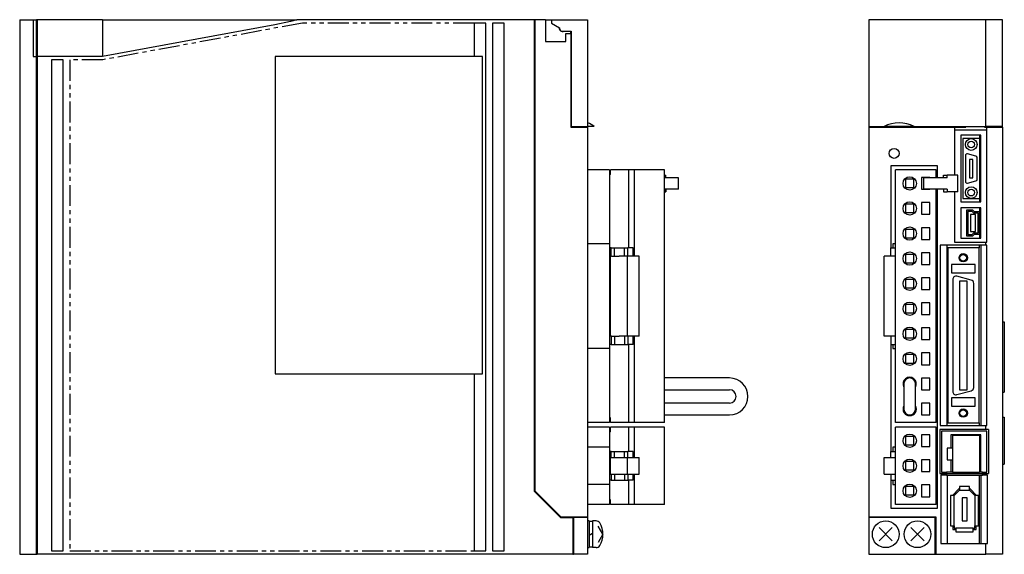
# Model space of a CAD drawing. Extents: x -657 to 5, y -257 to 130.
# Tile 1 of 3: x -657 to -362, y -155 to 5. Entities that reach past the tile are written whole.
import ezdxf

# ---------------------------------------------------------------- set-up
doc = ezdxf.new("R2010")
doc.units = 0
doc.linetypes.add('PHANTOM', pattern=[2.5, 1.25, -0.25, 0.25, -0.25, 0.25, -0.25])
for name, color, linetype in [('OUTLINE', 7, 'CONTINUOUS'), ('PHANTOM', 3, 'PHANTOM'), ('THIN_LINE', 6, 'CONTINUOUS')]:
    doc.layers.add(name, color=color, linetype=linetype)

msp = doc.modelspace()

# ---------------------------------------------------------------- linework, layer by layer
at = {"layer": 'OUTLINE'}
for p, q in [((-657.02, 5), (-653.02, 5)), ((-657.02, 5), (-657.02, -155)), ((-653.02, 5), (-652.02, 5)), ((-653.02, 5), (-653.02, -6)), ((-651.82, 5), (-652.02, 5)), ((-652.02, -0.48), (-652.02, 5)), ((-651.82, 4), (-652.02, 4)), ((-651.82, 5), (-651.82, -0.5)), ((-632.22, 5), (-651.82, 5)), ((-632.22, 5), (-580.65, 5)), ((-632.22, 5), (-632.22, -0.5)), ((-580.65, 3.49), (-632.22, -6)), ((-580.65, 5), (-574.02, 5)), ((-503.02, 5), (-574.02, 5)), ((-521.02, 4), (-521.02, -6)), ((-517.52, 4), (-521.02, 4)), ((-517.52, -154), (-517.52, 4)), ((-515.52, 4), (-515.52, -154)), ((-512.02, 4), (-515.52, 4)), ((-512.02, -154), (-512.02, 4)), ((-502.82, 5), (-503.02, 5)), ((-503.02, 5), (-503.02, -136.1)), ((-502.82, 4), (-503.02, 4)), ((-499.62, 5), (-502.82, 5)), ((-502.82, 5), (-502.82, -136.02)), ((-499.62, 5), (-487.02, 5)), ((-499.62, 5), (-499.62, -1.5)), ((-497.81, 5), (-497.81, 4)), ((-497.81, 4), (-495.48, 2.52)), ((-487.02, 5), (-487.02, -27)), ((-367.8, 5), (-402.8, 5)), ((-402.8, 5), (-402.8, -27)), ((-364.8, 5), (-400.8, 5)), ((-362.8, 5), (-367.8, 5)), ((-367.8, -27), (-367.8, 5)), ((-362.8, -27), (-362.8, 5)), ((-495.48, 2.52), (-495.48, 2.5)), ((-494.52, 1.53), (-491.99, 1.53)), ((-493.52, 0.9), (-492.02, 0.9)), ((-493.52, -1.5), (-493.52, 0.9)), ((-492.02, 0.9), (-492.02, 1.53)), ((-491.99, 1), (-492.02, 1)), ((-491.99, 0.9), (-492.02, 0.9)), ((-492.02, 0.9), (-492.02, -27.2)), ((-491.99, 1.53), (-491.99, -27)), ((-652.02, -5.52), (-652.02, -0.48)), ((-651.82, -0.5), (-651.82, -6)), ((-632.22, -0.5), (-632.22, -6)), ((-499.62, -1.5), (-493.52, -1.5)), ((-652.02, -6), (-652.02, -5.52)), ((-653.02, -6), (-652.02, -6)), ((-652.02, -155), (-652.02, -6)), ((-651.82, -7), (-652.02, -7)), ((-632.22, -6), (-651.82, -6)), ((-651.82, -6), (-651.82, -155)), ((-644.02, -7), (-647.52, -7)), ((-647.52, -7), (-647.52, -154)), ((-644.02, -154), (-644.02, -7)), ((-580.52, -6), (-580.52, -101)), ((-518.52, -6), (-580.52, -6)), ((-518.52, -101), (-518.52, -6)), ((-492.02, -27.2), (-487.02, -27.2)), ((-491.99, -27), (-487.02, -27)), ((-491.02, -27), (-491.02, -27.2)), ((-489.32, -27), (-489.32, -27.2)), ((-485.02, -27), (-487.02, -27)), ((-487.02, -27.2), (-487.02, -143.8)), ((-402.8, -27), (-398.29, -27)), ((-402.8, -27), (-402.8, -27.2)), ((-402.8, -27.2), (-377.2, -27.2)), ((-402.8, -27.2), (-402.8, -143.8)), ((-401.8, -27), (-401.8, -27.2)), ((-400.83, -27.2), (-400.83, -27)), ((-389.31, -27), (-398.29, -27)), ((-389.31, -27), (-367.8, -27)), ((-377.2, -27.2), (-373.8, -27.2)), ((-377.2, -27.2), (-377.2, -41.5)), ((-367.5, -28.1), (-377.2, -28.1)), ((-373.8, -27), (-373.8, -27.2)), ((-368.23, -27.2), (-368.23, -27)), ((-368.23, -27.2), (-367.5, -27.2)), ((-362.8, -27), (-367.8, -27)), ((-367.5, -27.2), (-362.8, -27.2)), ((-367.5, -61.55), (-367.5, -27.2)), ((-364.77, -27), (-364.77, -27.2)), ((-363.8, -27), (-363.8, -27.2)), ((-362.8, -27.2), (-362.8, -27)), ((-362.8, -27.2), (-362.8, -155)), ((-375.3, -29.55), (-375.3, -49.55)), ((-369.3, -29.55), (-375.3, -29.55)), ((-369.7, -30.55), (-374.7, -30.55)), ((-374.7, -30.55), (-374.7, -48.55)), ((-369.7, -29.55), (-369.7, -49.55)), ((-369.3, -49.55), (-369.3, -29.55)), ((-370.82, -35.84), (-373.32, -35.17)), ((-373.95, -35.65), (-373.95, -43.45)), ((-372.7, -36.8), (-372.7, -42.3)), ((-371.7, -36.8), (-372.7, -36.8)), ((-371.7, -42.3), (-371.7, -36.8)), ((-370.45, -42.78), (-370.45, -36.32)), ((-480.44, -39.9), (-487.02, -39.9)), ((-480.44, -39.9), (-480.44, -62.05)), ((-474.72, -39.9), (-480.22, -39.9)), ((-480.22, -41.3), (-480.22, -39.9)), ((-473.02, -39.9), (-474.72, -39.9)), ((-474.72, -63.25), (-474.72, -39.9)), ((-464.02, -39.9), (-473.02, -39.9)), ((-473.02, -65.75), (-473.02, -39.9)), ((-464.02, -115.6), (-464.02, -39.9)), ((-396.3, -38.7), (-396.3, -63.25)), ((-382.3, -38.7), (-396.3, -38.7)), ((-382.72, -39.9), (-394.87, -39.9)), ((-394.87, -115.6), (-394.87, -39.9)), ((-382.72, -42.3), (-382.72, -39.9)), ((-382.3, -42.3), (-382.3, -38.7)), ((-480.22, -41.3), (-480.44, -41.3)), ((-464.02, -41.5), (-463.88, -41.5)), ((-459.85, -42.3), (-464.02, -42.3)), ((-463.88, -41.5), (-463.63, -41.5)), ((-463.88, -42.3), (-463.88, -41.5)), ((-463.63, -42.3), (-463.63, -41.5)), ((-459.85, -45.7), (-459.85, -42.3)), ((-391.87, -42.75), (-391.87, -45.25)), ((-389.37, -42.75), (-391.87, -42.75)), ((-389.37, -45.25), (-389.37, -42.75)), ((-387.12, -42.25), (-387.12, -45.75)), ((-384.62, -42.25), (-387.12, -42.25)), ((-379.72, -42.3), (-386.46, -42.3)), ((-386.46, -42.3), (-386.46, -45.7)), ((-384.62, -42.3), (-384.62, -42.25)), ((-380.52, -41.5), (-379.45, -41.5)), ((-380.52, -42.3), (-380.52, -41.5)), ((-379.45, -42.3), (-379.72, -42.3)), ((-379.45, -42.3), (-379.45, -41.5)), ((-376.21, -41.5), (-379.45, -41.5)), ((-376.21, -46.5), (-376.21, -41.5)), ((-373.32, -43.93), (-370.82, -43.26)), ((-372.7, -42.3), (-371.7, -42.3)), ((-459.85, -45.7), (-464.02, -45.7)), ((-464.02, -46.5), (-463.88, -46.5)), ((-463.88, -45.7), (-463.88, -46.5)), ((-463.88, -46.5), (-463.63, -46.5)), ((-463.63, -45.7), (-463.63, -46.5)), ((-391.87, -45.25), (-389.37, -45.25)), ((-387.12, -45.75), (-384.62, -45.75)), ((-379.72, -45.7), (-386.46, -45.7)), ((-384.62, -45.75), (-384.62, -45.7)), ((-382.72, -115.6), (-382.72, -45.7)), ((-382.3, -141.2), (-382.3, -45.7)), ((-380.52, -45.7), (-380.52, -46.5)), ((-380.52, -46.5), (-379.45, -46.5)), ((-379.45, -45.7), (-379.72, -45.7)), ((-379.45, -45.7), (-379.45, -46.5)), ((-376.21, -46.5), (-379.45, -46.5)), ((-377.2, -46.5), (-377.2, -61.55)), ((-387.12, -49.75), (-387.12, -53.25)), ((-384.62, -49.75), (-387.12, -49.75)), ((-384.62, -53.25), (-384.62, -49.75)), ((-382.7, -49.7), (-382.72, -49.7)), ((-382.7, -53.3), (-382.7, -49.7)), ((-375.3, -49.55), (-369.3, -49.55)), ((-374.7, -48.55), (-369.7, -48.55)), ((-389.37, -50.25), (-391.87, -50.25)), ((-391.87, -50.25), (-391.87, -52.75)), ((-391.87, -52.75), (-389.37, -52.75)), ((-389.37, -52.75), (-389.37, -50.25)), ((-369.3, -51.35), (-375.3, -51.35)), ((-375.3, -51.35), (-375.3, -60.35)), ((-371.72, -52), (-373.58, -52)), ((-373.58, -52), (-373.58, -59.7)), ((-373.18, -52.4), (-373.18, -59.3)), ((-371.9, -52.4), (-373.18, -52.4)), ((-371.4, -52.95), (-371.9, -52.4)), ((-371.22, -52.55), (-371.72, -52)), ((-370.1, -52.95), (-371.4, -52.95)), ((-369.7, -52.55), (-371.22, -52.55)), ((-370.1, -58.75), (-370.1, -52.95)), ((-369.7, -51.35), (-369.7, -52.55)), ((-369.7, -59.15), (-369.7, -52.55)), ((-369.3, -60.35), (-369.3, -51.35)), ((-387.12, -53.25), (-384.62, -53.25)), ((-382.72, -53.3), (-382.7, -53.3)), ((-372.39, -53.35), (-372.39, -58.35)), ((-370.89, -53.35), (-372.39, -53.35)), ((-370.89, -58.35), (-370.89, -53.35)), ((-391.87, -57.75), (-391.87, -60.25)), ((-389.37, -57.75), (-391.87, -57.75)), ((-389.37, -60.25), (-389.37, -57.75)), ((-384.62, -57.25), (-387.12, -57.25)), ((-387.12, -57.25), (-387.12, -60.75)), ((-384.62, -60.75), (-384.62, -57.25)), ((-372.39, -58.35), (-370.89, -58.35)), ((-371.9, -59.3), (-371.4, -58.75)), ((-371.4, -58.75), (-370.1, -58.75)), ((-391.87, -60.25), (-389.37, -60.25)), ((-387.12, -60.75), (-384.62, -60.75)), ((-377.2, -61.55), (-367.8, -61.55)), ((-375.3, -60.35), (-369.3, -60.35)), ((-373.58, -59.7), (-371.72, -59.7)), ((-373.18, -59.3), (-371.9, -59.3)), ((-371.72, -59.7), (-371.22, -59.15)), ((-371.22, -59.15), (-369.7, -59.15)), ((-369.7, -59.15), (-369.7, -60.35)), ((-367.8, -61.55), (-367.5, -61.55)), ((-367.8, -62.5), (-367.8, -61.55)), ((-480.44, -62.05), (-487.02, -62.05)), ((-480.44, -62.05), (-480.44, -93.45)), ((-480.02, -63.25), (-480.44, -63.25)), ((-480.02, -63.25), (-479.02, -63.25)), ((-480.02, -65.75), (-480.02, -63.25)), ((-479.02, -63.25), (-476.02, -63.25)), ((-479.02, -65.75), (-479.02, -63.25)), ((-476.02, -63.25), (-475.02, -63.25)), ((-476.02, -65.75), (-476.02, -63.25)), ((-473.43, -63.25), (-475.02, -63.25)), ((-475.02, -65.75), (-475.02, -63.25)), ((-473.43, -65.75), (-473.43, -63.25)), ((-396.3, -63.25), (-394.87, -63.25)), ((-396.3, -65.75), (-396.3, -63.25)), ((-394.87, -62.05), (-395.7, -62.05)), ((-395.7, -62.05), (-395.7, -63.25)), ((-384.62, -64.75), (-387.12, -64.75)), ((-387.12, -64.75), (-387.12, -68.25)), ((-384.62, -68.25), (-384.62, -64.75)), ((-381.5, -62.5), (-381.5, -116.5)), ((-367.8, -62.5), (-381.5, -62.5)), ((-379.55, -62.5), (-379.55, -116.5)), ((-369.8, -63.3), (-379.2, -63.3)), ((-379.2, -63.3), (-379.2, -115.7)), ((-369.8, -62.5), (-369.8, -63.3)), ((-369.8, -115.7), (-369.8, -63.3)), ((-369.25, -116.5), (-369.25, -62.5)), ((-367.5, -62.5), (-367.8, -62.5)), ((-367.5, -116.5), (-367.5, -62.5)), ((-479.89, -65.75), (-480.22, -65.75)), ((-480.22, -89.75), (-480.22, -65.75)), ((-479.89, -65.75), (-479.02, -65.75)), ((-479.02, -65.75), (-477.6, -65.75)), ((-475.12, -65.75), (-477.6, -65.75)), ((-471.62, -65.75), (-475.12, -65.75)), ((-475.12, -89.75), (-475.12, -65.75)), ((-471.62, -89.75), (-471.62, -65.75)), ((-398.28, -89.75), (-398.28, -65.75)), ((-394.87, -65.75), (-398.28, -65.75)), ((-391.87, -65.25), (-391.87, -67.75)), ((-389.37, -65.25), (-391.87, -65.25)), ((-391.87, -67.75), (-389.37, -67.75)), ((-389.37, -67.75), (-389.37, -65.25)), ((-387.12, -68.25), (-384.62, -68.25)), ((-378.15, -68.3), (-378.15, -70.8)), ((-371.05, -68.3), (-378.15, -68.3)), ((-371.05, -70.8), (-371.05, -68.3)), ((-389.37, -72.75), (-391.87, -72.75)), ((-391.87, -72.75), (-391.87, -75.25)), ((-389.37, -75.25), (-389.37, -72.75)), ((-387.12, -72.25), (-387.12, -75.75)), ((-384.62, -72.25), (-387.12, -72.25)), ((-384.62, -75.75), (-384.62, -72.25)), ((-378.15, -70.8), (-371.05, -70.8)), ((-377.75, -72.75), (-377.75, -106.25)), ((-372.19, -72.94), (-376.49, -71.79)), ((-375.75, -73.25), (-375.75, -105.75)), ((-373.45, -73.25), (-375.75, -73.25)), ((-373.45, -105.75), (-373.45, -73.25)), ((-391.87, -75.25), (-389.37, -75.25)), ((-387.12, -75.75), (-384.62, -75.75)), ((-371.45, -105.09), (-371.45, -73.91)), ((-389.37, -80.25), (-391.87, -80.25)), ((-391.87, -80.25), (-391.87, -82.75)), ((-389.37, -82.75), (-389.37, -80.25)), ((-387.12, -79.75), (-387.12, -83.25)), ((-384.62, -79.75), (-387.12, -79.75)), ((-384.62, -83.25), (-384.62, -79.75)), ((-391.87, -82.75), (-389.37, -82.75)), ((-387.12, -83.25), (-384.62, -83.25)), ((-362.8, -85.4), (-362.3, -85.4)), ((-362.3, -85.4), (-362.3, -106.5)), ((-389.37, -87.75), (-391.87, -87.75)), ((-391.87, -87.75), (-391.87, -90.25)), ((-389.37, -90.25), (-389.37, -87.75)), ((-384.62, -87.25), (-387.12, -87.25)), ((-387.12, -87.25), (-387.12, -90.75)), ((-384.62, -90.75), (-384.62, -87.25)), ((-479.89, -89.75), (-480.22, -89.75)), ((-480.02, -89.75), (-480.02, -92.25)), ((-479.89, -89.75), (-479.02, -89.75)), ((-479.02, -89.75), (-477.6, -89.75)), ((-479.02, -89.75), (-479.02, -92.25)), ((-475.12, -89.75), (-477.6, -89.75)), ((-476.02, -89.75), (-476.02, -92.25)), ((-471.62, -89.75), (-475.12, -89.75)), ((-475.02, -89.75), (-475.02, -92.25)), ((-473.43, -92.25), (-473.43, -89.75)), ((-473.02, -115.6), (-473.02, -89.75)), ((-394.87, -89.75), (-398.28, -89.75)), ((-396.3, -89.75), (-396.3, -92.25)), ((-391.87, -90.25), (-389.37, -90.25)), ((-387.12, -90.75), (-384.62, -90.75)), ((-480.44, -93.45), (-487.02, -93.45)), ((-480.02, -92.25), (-480.44, -92.25)), ((-480.44, -93.45), (-480.44, -115.6)), ((-480.02, -92.25), (-479.02, -92.25)), ((-479.02, -92.25), (-476.02, -92.25)), ((-476.02, -92.25), (-475.02, -92.25)), ((-473.43, -92.25), (-475.02, -92.25)), ((-474.72, -115.6), (-474.72, -92.25)), ((-396.3, -92.25), (-394.87, -92.25)), ((-396.3, -92.25), (-396.3, -124.2)), ((-395.7, -92.25), (-395.7, -93.45)), ((-395.7, -93.45), (-394.87, -93.45)), ((-389.37, -95.25), (-391.87, -95.25)), ((-391.87, -95.25), (-391.87, -97.75)), ((-389.37, -97.75), (-389.37, -95.25)), ((-387.12, -94.75), (-387.12, -98.25)), ((-384.62, -94.75), (-387.12, -94.75)), ((-384.62, -98.25), (-384.62, -94.75)), ((-382.7, -94.7), (-382.72, -94.7)), ((-382.7, -98.3), (-382.7, -94.7)), ((-391.87, -97.75), (-389.37, -97.75)), ((-387.12, -98.25), (-384.62, -98.25)), ((-382.72, -98.3), (-382.7, -98.3)), ((-580.52, -101), (-518.52, -101)), ((-521.02, -101), (-521.02, -154)), ((-444.54, -102.23), (-464.02, -102.23)), ((-384.62, -102.25), (-387.12, -102.25)), ((-387.12, -102.25), (-387.12, -105.75)), ((-384.62, -105.75), (-384.62, -102.25)), ((-464.02, -105.77), (-444.54, -105.77)), ((-392.39, -104), (-392.39, -111.5)), ((-388.85, -111.5), (-388.85, -104)), ((-387.12, -105.75), (-384.62, -105.75)), ((-376.49, -107.21), (-372.19, -106.06)), ((-375.75, -105.75), (-373.45, -105.75)), ((-378.15, -108.2), (-378.15, -110.7)), ((-371.05, -108.2), (-378.15, -108.2)), ((-371.05, -110.7), (-371.05, -108.2)), ((-362.8, -106.5), (-362.3, -106.5)), ((-444.54, -109.73), (-464.02, -109.73)), ((-384.62, -109.75), (-387.12, -109.75)), ((-387.12, -109.75), (-387.12, -113.25)), ((-384.62, -113.25), (-384.62, -109.75)), ((-378.15, -110.7), (-371.05, -110.7)), ((-480.22, -114.2), (-480.44, -114.2)), ((-480.22, -115.6), (-480.22, -114.2)), ((-464.02, -113.27), (-444.54, -113.27)), ((-387.12, -113.25), (-384.62, -113.25)), ((-362.8, -114), (-362.3, -114)), ((-362.3, -114), (-362.3, -128)), ((-480.44, -115.6), (-487.02, -115.6)), ((-480.44, -116.9), (-487.02, -116.9)), ((-480.44, -116.9), (-480.44, -122.9)), ((-474.72, -115.6), (-480.22, -115.6)), ((-474.72, -116.9), (-480.22, -116.9)), ((-480.22, -118.3), (-480.22, -116.9)), ((-473.02, -115.6), (-474.72, -115.6)), ((-473.02, -116.9), (-474.72, -116.9)), ((-474.72, -124.2), (-474.72, -116.9)), ((-464.02, -115.6), (-473.02, -115.6)), ((-464.02, -116.9), (-473.02, -116.9)), ((-473.02, -126), (-473.02, -116.9)), ((-464.02, -140.1), (-464.02, -116.9)), ((-382.72, -115.6), (-394.87, -115.6)), ((-394.87, -140.1), (-394.87, -116.9)), ((-382.72, -116.9), (-394.87, -116.9)), ((-382.72, -140.1), (-382.72, -116.9)), ((-382.7, -117.4), (-382.72, -117.4)), ((-382.7, -121), (-382.7, -117.4)), ((-381.58, -117.68), (-381.58, -130.8)), ((-367.8, -117.68), (-381.58, -117.68)), ((-381.5, -116.5), (-367.8, -116.5)), ((-379.2, -115.7), (-369.8, -115.7)), ((-369.8, -115.7), (-369.8, -116.5)), ((-367.8, -116.5), (-367.5, -116.5)), ((-367.8, -117.68), (-367.8, -116.5)), ((-367.05, -117.68), (-367.8, -117.68)), ((-367.05, -117.68), (-367.05, -130.8)), ((-480.22, -118.3), (-480.44, -118.3)), ((-391.87, -119.75), (-391.87, -122.25)), ((-389.37, -119.75), (-391.87, -119.75)), ((-389.37, -122.25), (-389.37, -119.75)), ((-384.62, -119.25), (-387.12, -119.25)), ((-387.12, -119.25), (-387.12, -122.75)), ((-384.62, -122.75), (-384.62, -119.25)), ((-381.08, -118.18), (-381.08, -130.45)), ((-367.48, -118.18), (-381.08, -118.18)), ((-369.29, -119.2), (-378.29, -119.2)), ((-378.29, -119.2), (-378.29, -123.23)), ((-377.76, -119.48), (-377.76, -130.49)), ((-369.76, -119.48), (-377.76, -119.48)), ((-369.8, -119.2), (-369.8, -119.48)), ((-369.76, -119.48), (-369.76, -130.49)), ((-369.29, -130.45), (-369.29, -119.2)), ((-367.48, -130.45), (-367.48, -118.18)), ((-480.44, -122.9), (-487.02, -122.9)), ((-480.44, -122.9), (-480.44, -134.1)), ((-394.87, -122.9), (-395.7, -122.9)), ((-395.7, -122.9), (-395.7, -124.2)), ((-391.87, -122.25), (-389.37, -122.25)), ((-387.12, -122.75), (-384.62, -122.75)), ((-382.72, -121), (-382.7, -121)), ((-379.36, -123.23), (-379.36, -126.73)), ((-377.76, -123.23), (-379.36, -123.23)), ((-480.02, -124.2), (-480.44, -124.2)), ((-480.22, -131), (-480.22, -126)), ((-480.22, -126), (-479.89, -126)), ((-480.02, -124.2), (-479.02, -124.2)), ((-480.02, -126), (-480.02, -124.2)), ((-479.89, -126), (-479.02, -126)), ((-479.02, -124.2), (-476.02, -124.2)), ((-479.02, -126), (-479.02, -124.2)), ((-479.02, -126), (-477.6, -126)), ((-477.6, -126), (-475.12, -126)), ((-476.02, -124.2), (-475.02, -124.2)), ((-476.02, -126), (-476.02, -124.2)), ((-475.12, -126), (-471.62, -126)), ((-475.12, -131), (-475.12, -126)), ((-473.43, -124.2), (-475.02, -124.2)), ((-475.02, -126), (-475.02, -124.2)), ((-473.43, -126), (-473.43, -124.2)), ((-471.62, -131), (-471.62, -126)), ((-398.28, -131), (-398.28, -126)), ((-398.28, -126), (-394.87, -126)), ((-396.3, -124.2), (-394.87, -124.2)), ((-396.3, -126), (-396.3, -124.2)), ((-389.37, -127.25), (-391.87, -127.25)), ((-391.87, -127.25), (-391.87, -129.75)), ((-389.37, -129.75), (-389.37, -127.25)), ((-387.12, -126.75), (-387.12, -130.25)), ((-384.62, -126.75), (-387.12, -126.75)), ((-384.62, -130.25), (-384.62, -126.75)), ((-379.36, -126.73), (-377.76, -126.73)), ((-378.29, -126.73), (-378.29, -130.45)), ((-362.8, -128), (-362.3, -128)), ((-480.22, -131), (-479.89, -131)), ((-480.02, -131), (-480.02, -132.8)), ((-479.89, -131), (-479.02, -131)), ((-479.02, -131), (-477.6, -131)), ((-479.02, -131), (-479.02, -132.8)), ((-477.6, -131), (-475.12, -131)), ((-476.02, -131), (-476.02, -132.8)), ((-475.12, -131), (-471.62, -131)), ((-475.02, -131), (-475.02, -132.8)), ((-473.43, -132.8), (-473.43, -131)), ((-473.02, -140.1), (-473.02, -131)), ((-398.28, -131), (-394.87, -131)), ((-396.3, -131), (-396.3, -132.8)), ((-391.87, -129.75), (-389.37, -129.75)), ((-387.12, -130.25), (-384.62, -130.25)), ((-381.58, -130.8), (-379.6, -130.8)), ((-381.3, -131.36), (-381.3, -151.8)), ((-379.6, -131.36), (-381.3, -131.36)), ((-381.08, -130.45), (-379.6, -130.45)), ((-377.76, -130.45), (-379.6, -130.45)), ((-379.6, -130.45), (-379.6, -130.8)), ((-379.6, -130.8), (-379.6, -131.36)), ((-379.6, -130.8), (-368.84, -130.8)), ((-379.6, -131.36), (-368.84, -131.36)), ((-379.38, -131.36), (-379.38, -151.8)), ((-369.76, -130.49), (-377.76, -130.49)), ((-369.8, -131.36), (-369.8, -151.8)), ((-368.84, -130.45), (-369.76, -130.45)), ((-369.24, -151.8), (-369.24, -131.36)), ((-368.84, -130.45), (-367.48, -130.45)), ((-368.84, -130.8), (-368.84, -130.45)), ((-368.84, -131.36), (-368.84, -130.8)), ((-368.84, -130.8), (-367.8, -130.8)), ((-367.8, -131.36), (-368.84, -131.36)), ((-367.8, -131.36), (-367.8, -130.8)), ((-367.8, -130.8), (-367.05, -130.8)), ((-367.33, -131.36), (-367.8, -131.36)), ((-367.33, -151.8), (-367.33, -131.36)), ((-480.44, -134.1), (-487.02, -134.1)), ((-480.02, -132.8), (-480.44, -132.8)), ((-480.44, -134.1), (-480.44, -140.1)), ((-480.02, -132.8), (-479.02, -132.8)), ((-479.02, -132.8), (-476.02, -132.8)), ((-476.02, -132.8), (-475.02, -132.8)), ((-473.43, -132.8), (-475.02, -132.8)), ((-474.72, -140.1), (-474.72, -132.8)), ((-396.3, -132.8), (-394.87, -132.8)), ((-396.3, -132.8), (-396.3, -141.2)), ((-395.7, -132.8), (-395.7, -134.1)), ((-395.7, -134.1), (-394.87, -134.1)), ((-389.37, -134.75), (-391.87, -134.75)), ((-391.87, -134.75), (-391.87, -137.25)), ((-389.37, -137.25), (-389.37, -134.75)), ((-384.62, -134.25), (-387.12, -134.25)), ((-387.12, -134.25), (-387.12, -137.75)), ((-384.62, -137.75), (-384.62, -134.25)), ((-382.7, -134.2), (-382.72, -134.2)), ((-382.7, -137.8), (-382.7, -134.2)), ((-375.87, -135.45), (-377.7, -137.28)), ((-375.7, -135.45), (-375.87, -135.45)), ((-372.69, -134.75), (-375.7, -134.75)), ((-375.7, -134.75), (-375.7, -135.85)), ((-372.69, -135.85), (-372.69, -134.75)), ((-372.53, -135.45), (-372.69, -135.45)), ((-370.7, -137.28), (-372.53, -135.45)), ((-503.02, -136.1), (-495.12, -144)), ((-502.82, -136.02), (-495.03, -143.8)), ((-391.87, -137.25), (-389.37, -137.25)), ((-387.12, -137.75), (-384.62, -137.75)), ((-382.72, -137.8), (-382.7, -137.8)), ((-377.3, -137.45), (-378.4, -137.45)), ((-378.4, -137.45), (-378.4, -146.45)), ((-377.7, -137.28), (-377.7, -137.45)), ((-375.7, -135.85), (-377.3, -137.45)), ((-377.3, -146.45), (-377.3, -137.45)), ((-375.7, -135.85), (-372.69, -135.85)), ((-373.45, -138.05), (-374.95, -138.05)), ((-374.95, -138.05), (-374.95, -144.95)), ((-373.45, -144.95), (-373.45, -138.05)), ((-371.1, -137.45), (-372.69, -135.85)), ((-370, -137.45), (-371.1, -137.45)), ((-371.1, -137.45), (-371.1, -146.45)), ((-370.7, -137.45), (-370.7, -137.28)), ((-370, -146.45), (-370, -137.45)), ((-480.44, -140.1), (-487.02, -140.1)), ((-480.22, -138.7), (-480.44, -138.7)), ((-480.22, -140.1), (-480.22, -138.7)), ((-474.72, -140.1), (-480.22, -140.1)), ((-473.02, -140.1), (-474.72, -140.1)), ((-464.02, -140.1), (-473.02, -140.1)), ((-396.3, -141.2), (-382.3, -141.2)), ((-382.72, -140.1), (-394.87, -140.1)), ((-495.12, -144), (-491.42, -144)), ((-495.03, -143.8), (-487.02, -143.8)), ((-491.42, -144), (-491.22, -144)), ((-491.42, -144), (-491.42, -155)), ((-491.22, -144), (-491.22, -143.8)), ((-487.02, -144), (-491.22, -144)), ((-491.22, -144), (-491.22, -155)), ((-487.02, -143.8), (-487.02, -144)), ((-487.02, -144), (-487.02, -155)), ((-402.8, -143.8), (-402.8, -144)), ((-402.8, -143.8), (-382.8, -143.8)), ((-402.8, -144), (-402.8, -155)), ((-383, -144), (-402.8, -144)), ((-401.8, -144), (-401.8, -143.8)), ((-383, -155), (-383, -144)), ((-382.8, -143.8), (-382.8, -155)), ((-486.52, -145), (-487.02, -145)), ((-486.52, -145), (-486.52, -153)), ((-485.52, -145.2), (-486.52, -145.2)), ((-485.52, -145), (-485.52, -153)), ((-484.47, -145), (-485.52, -145)), ((-482.42, -149), (-483.89, -146.53)), ((-395.82, -147.02), (-399.78, -150.98)), ((-395.82, -150.98), (-399.78, -147.02)), ((-386.32, -147.02), (-390.28, -150.98)), ((-386.32, -150.98), (-390.28, -147.02)), ((-378.4, -146.45), (-377.3, -146.45)), ((-377.7, -146.45), (-377.7, -147.55)), ((-377.3, -146.45), (-377.3, -147.15)), ((-377.3, -147.15), (-376.8, -147.15)), ((-376.8, -147.15), (-376.8, -148.25)), ((-371.6, -147.15), (-376.8, -147.15)), ((-374.95, -144.95), (-373.45, -144.95)), ((-371.6, -147.15), (-371.1, -147.15)), ((-371.6, -148.25), (-371.6, -147.15)), ((-371.1, -147.15), (-371.1, -146.45)), ((-371.1, -146.45), (-370, -146.45)), ((-370.7, -147.55), (-370.7, -146.45)), ((-486.52, -149.29), (-485.52, -148.71)), ((-482.42, -149), (-483.89, -151.47)), ((-377.7, -147.55), (-376.8, -147.55)), ((-376.8, -148.25), (-371.6, -148.25)), ((-371.6, -147.55), (-370.7, -147.55)), ((-487.02, -153), (-486.52, -153)), ((-486.52, -152.8), (-485.52, -152.8)), ((-484.47, -153), (-485.52, -153)), ((-381.3, -151.8), (-367.8, -151.8)), ((-367.8, -151.8), (-367.33, -151.8)), ((-367.8, -155), (-367.8, -151.8)), ((-657.02, -155), (-652.02, -155)), ((-651.82, -154), (-652.02, -154)), ((-652.02, -155), (-651.82, -155)), ((-491.42, -155), (-651.82, -155)), ((-647.52, -154), (-644.02, -154)), ((-521.02, -154), (-517.52, -154)), ((-515.52, -154), (-512.02, -154)), ((-491.42, -154), (-491.22, -154)), ((-491.42, -155), (-491.22, -155)), ((-487.02, -155), (-491.22, -155)), ((-402.8, -155), (-383, -155)), ((-382.8, -154), (-383, -154)), ((-383, -155), (-382.8, -155)), ((-382.8, -155), (-367.8, -155)), ((-362.8, -155), (-367.8, -155))]:
    msp.add_line(p, q, dxfattribs=at)
at = {"layer": 'OUTLINE', "flags": 128}
msp.add_lwpolyline([(-574.02, 5), (-576, 4.46), (-580.65, 3.49)], dxfattribs=at)
at = {"layer": 'OUTLINE'}
for centre, radius in [((-372.2, -32.35), 1.75), ((-372.2, -32.35), 1), ((-395.3, -35), 1.5), ((-390.62, -44), 2), ((-372.2, -46.75), 1.75), ((-372.2, -46.75), 1), ((-390.62, -51.5), 2), ((-390.62, -59), 2), ((-390.62, -66.5), 2), ((-374.6, -66.25), 1), ((-390.62, -74), 2), ((-390.62, -81.5), 2), ((-390.62, -89), 2), ((-390.62, -96.5), 2), ((-374.6, -112.75), 1), ((-390.62, -121), 2), ((-390.62, -128.5), 2), ((-390.62, -136), 2), ((-397.8, -149), 4), ((-388.3, -149), 4)]:
    msp.add_circle(centre, radius, dxfattribs=at)
for centre, radius, start, end in [((-494.52, 2.5), 1.05, 176.115, 293.1989), ((-494.52, 2.5), 0.965, 180, 270), ((-491.07, -35.15), 10.15, 53.4069, 66.475), ((-393.8, -35.15), 9.3, 61.1243, 118.8757), ((-373.45, -35.65), 0.5, 75, 180), ((-370.95, -36.32), 0.5, 0, 75), ((-373.45, -43.45), 0.5, 180, 285), ((-370.95, -42.78), 0.5, 285, 0), ((-376.75, -72.75), 1, 75, 180), ((-372.45, -73.91), 1, 0, 75), ((-444.54, -107.75), 5.52, 270, 90), ((-390.62, -104), 2, 332.2515, 207.7485), ((-390.62, -104), 1.77, 0, 180), ((-444.54, -107.75), 1.98, 0, 90), ((-372.45, -105.09), 1, 285, 0), ((-444.54, -107.75), 1.98, 270, 0), ((-376.75, -106.25), 1, 180, 285), ((-390.62, -111.5), 2, 152.2515, 270), ((-390.62, -111.5), 1.77, 180, 0), ((-390.62, -111.5), 2, 270, 27.7485), ((-484.47, -146.3), 1.3, 31.2807, 90), ((-488.92, -149), 6.5, 328.7193, 31.2807), ((-484.47, -151.7), 1.3, 270, 328.7193)]:
    msp.add_arc(centre, radius, start, end, dxfattribs=at)
at = {"layer": 'PHANTOM', "ltscale": 5}
for p, q in [((-572.33, 4), (-632.13, -7)), ((-521.02, 4), (-572.33, 4)), ((-632.13, -7), (-642.02, -7)), ((-642.02, -7), (-642.02, -154)), ((-642.02, -154), (-521.02, -154))]:
    msp.add_line(p, q, dxfattribs=at)
at = {"layer": 'THIN_LINE'}
for centre in [(-374.6, -66.25), (-374.6, -112.75)]:
    msp.add_circle(centre, 1.25, dxfattribs=at)

doc.saveas('drawing.dxf')
